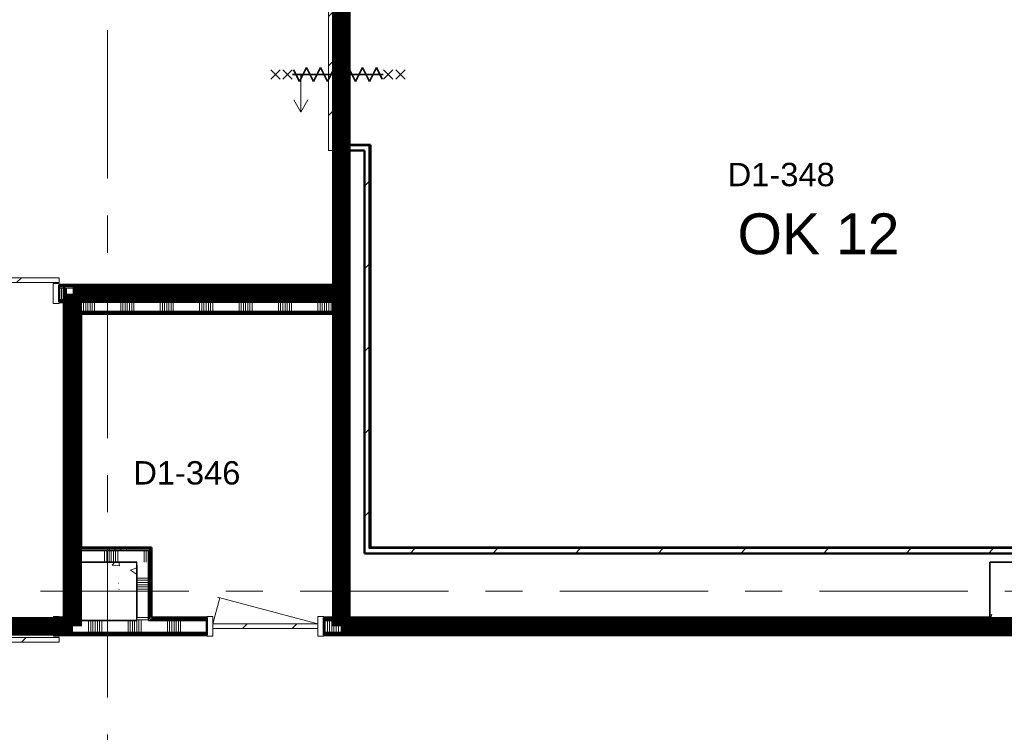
# Model space of a CAD drawing. Extents: x -2538 to 83400, y -8040 to 61900.
# Tile 61 of 105: x 53848 to 62275, y 6592 to 12696. Entities that reach past the tile are written whole.
import ezdxf

# ---------------------------------------------------------------- set-up
doc = ezdxf.new("R2010")
doc.units = 0
doc.header["$LTSCALE"] = 100
doc.linetypes.add('SCHEIDING_BRANDWEREND60', pattern=[3.2, 0.8, -1.6, 0.8])
doc.linetypes.add('stramien', pattern=[22.225, 12.7, -3.175, 3.175, -3.175])
for name, color, linetype, lineweight in [('00---0--FM-RUIMTENR', 7, 'Continuous', 18), ('BA20----_WANDEN', 14, 'Continuous', 50), ('BL$1A---_ALGEMEEN', 7, 'Continuous', 18), ('BL$7A---_STRAMIEN', 7, 'Continuous', 18), ('BL20----_WANDEN', 7, 'Continuous', 25), ('BL28----_CONSTRUCTIES', 4, 'Continuous', 18), ('BL30----_BRANDSYMBOLEN', 14, 'Continuous', 35), ('BL30----_KOZIJNEN', 14, 'Continuous', 25), ('BL40----_BRANDWERENDESCHEIDING_60MIN', 84, 'SCHEIDING_BRANDWEREND60', 158)]:
    doc.layers.add(name, color=color, linetype=linetype, lineweight=lineweight)
doc.layers.add('00---0--FM-TEKST', color=7, linetype='Continuous')
doc.styles.add('Arial', font='arial.ttf', dxfattribs={"height": 200})
doc.styles.add('OL-MAATVOEREN', font='iso')
pattern_1 = [(50, (1253.4, 5927.3), (728.7365, -63.756), [76.2, -838.2]), (355, (1253.4, 5927.3), (-140.972, 764.228), [60.96, -670.56]), (100.451, (1314.1, 5922), (587.77, 700.467), [64.76, -712.36]), (46.184, (1253.4, 6130.5), (1084.316, -168.171), [114.3, -1257.3]), (96.636, (1343.8, 6116.5), (949.61, 989.71), [97.14, -1068.54]), (351.184, (1253.4, 6130.5), (949.62, 989.701), [91.44, -1005.84]), (21, (1355, 6079.7), (606.458, -409.0606), [76.2, -838.2]), (326, (1355, 6079.7), (247.208, 736.753), [60.96, -670.56]), (71.451, (1405.5, 6045.6), (853.668, 327.6855), [64.76, -712.36]), (37.5, (1253.4, 5927.32), (12.3547, 338.2201), [3.353, -659.079, 3.353, -677.367, -673.1]), (37.5, (1253.4, 5927.32), (12.3547, 338.2201), [-1343.152, 3.353, -669.747]), (7.5, (1253.4, 5927.32), (267.2789, 400.7221), [3.353, -384.759, 3.353, -643.839, -256.54]), (7.5, (1253.4, 5927.32), (267.2789, 400.7221), [-1035.304, 3.353, -253.187]), (327.5, (1026.82, 5927.32), (542.3633, -22.9153), [3.353, -250.647, 3.353, -789.127, -1051.56]), (327.5, (1026.82, 5927.32), (542.3633, -22.9153), [-1046.48, 3.353, -1048.207]), (317.5, (925.22, 5927.3), (592.517, 101.707), [3.353, -326.847, 3.353, -522.935, -746.76]), (317.5, (925.22, 5927.3), (592.517, 101.707), [-856.488, 3.353, -743.407])]
pattern_2 = [(180, (56650, 10458), (7e-13, -500), []), (180, (56650, 10508), (7e-13, -500), []), (180, (56650, 10558), (7e-13, -500), []), (180, (56650, 10608), (7e-13, -500), [])]
pattern_3 = [(90, (55587.5, 10175), (-500, -2e-12), []), (90, (55637.5, 10175), (-500, -2e-12), []), (90, (55687.5, 10175), (-500, -2e-12), []), (90, (55737.5, 10175), (-500, -2e-12), [])]
pattern_4 = [(90, (61400, 7425), (-500, -2e-12), []), (90, (61450, 7425), (-500, -2e-12), []), (90, (61500, 7425), (-500, -2e-12), []), (90, (61550, 7425), (-500, -2e-12), [])]
pattern_5 = [(180, (54375, 9312.5), (-2e-12, -500), []), (180, (54375, 9362.5), (-2e-12, -500), []), (180, (54375, 9412.5), (-2e-12, -500), []), (180, (54375, 9462.5), (-2e-12, -500), [])]
pattern_6 = [(90, (55112.5, 8025), (-500, -2e-12), []), (90, (55162.5, 8025), (-500, -2e-12), []), (90, (55212.5, 8025), (-500, -2e-12), []), (90, (55262.5, 8025), (-500, -2e-12), [])]
pattern_7 = [(180, (54975, 8000), (-6e-14, -500), []), (180, (54975, 8050), (-6e-14, -500), []), (180, (54975, 8100), (-6e-14, -500), []), (180, (54975, 8150), (-6e-14, -500), [])]
pattern_8 = [(45, (1253.4, 5927.3), (-353.5534, 353.5534), [])]
pattern_9 = [(225, (52653.6, 1572.7), (500, -500), []), (225, (52483.6, 1572.7), (500, -500), []), (225, (52473.6, 1572.7), (500, -500), []), (225, (52463.6, 1572.7), (500, -500), []), (225, (52453.6, 1572.7), (500, -500), []), (225, (52443.6, 1572.7), (500, -500), []), (225, (52433.6, 1572.7), (500, -500), []), (225, (52423.6, 1572.7), (500, -500), [])]
pattern_10 = [(90, (51120, 7425), (-500, -2e-12), []), (90, (51170, 7425), (-500, -2e-12), []), (90, (51220, 7425), (-500, -2e-12), []), (90, (51270, 7425), (-500, -2e-12), [])]
pattern_11 = [(90, (55650, 7425), (-500, -2e-12), []), (90, (55700, 7425), (-500, -2e-12), []), (90, (55750, 7425), (-500, -2e-12), []), (90, (55800, 7425), (-500, -2e-12), [])]
pattern_12 = [(90, (53300, 10275), (-500, -2e-12), []), (90, (53350, 10275), (-500, -2e-12), []), (90, (53400, 10275), (-500, -2e-12), []), (90, (53450, 10275), (-500, -2e-12), [])]

# ---------------------------------------------------------------- blocks, each defined once
blk = doc.blocks.new('32_DR_AMC_s_enkele deur_L_dt1 - 1000x2160-V107-1')
at = {"layer": 'BL30----_KOZIJNEN', "lineweight": 18}
h = blk.add_hatch(dxfattribs=at)
h.set_pattern_fill('FP_484', color=256, style=0, pattern_type=2)
h.set_pattern_definition([(45, (-54696.6, -1572.68), (-212.132, 212.132), [])])
h.paths.add_polyline_path([(-450, -20), (450, -20), (450, 20), (-450, 20)], flags=0)
for p, q in [((-450, 20), (-389.7, 245)), ((450, 20), (-409, 250.2)), ((-450, 85), (-500, 85)), ((-500, 85), (-500, -85)), ((-450, -85), (-450, 85)), ((500, 85), (450, 85)), ((450, 85), (450, -85)), ((500, -85), (500, 85)), ((450, 20), (-450, 20)), ((-450, 20), (-450, -20)), ((450, -20), (450, 20)), ((-450, -20), (450, -20)), ((-500, -85), (-450, -85)), ((450, -85), (500, -85))]:
    blk.add_line(p, q, dxfattribs=at)
blk = doc.blocks.new('32_DR_AMC_s_enkele schuifdeur_dt1 - 1300x2160_wbdbo60-2935305-1')
at = {"layer": 'BL30----_KOZIJNEN', "lineweight": 18}
h = blk.add_hatch(dxfattribs=at)
h.set_pattern_fill('FP_485', color=256, style=0, pattern_type=2)
h.set_pattern_definition([(135, (6622.68, -55346.6), (-212.132, -212.132), [])])
h.paths.add_polyline_path([(975, -70), (-325, -70), (-325, -110), (975, -110)], flags=0)
at = {"layer": 'BL$1A---_ALGEMEEN'}
for p, q in [((325, 109.9), (325, -346)), ((645, -346), (541.1, -286)), ((325, -346), (645, -346)), ((645, -346), (541.1, -406))]:
    blk.add_line(p, q, dxfattribs=at)
at = {"layer": 'BL30----_BRANDSYMBOLEN'}
for p, q in [((285, 466.4), (365, 546.4)), ((365, 466.4), (285, 546.4)), ((285, 361.4), (365, 441.4)), ((365, 361.4), (285, 441.4)), ((365, 351.4), (265, 301.4)), ((325, -416.3), (325, 358.7)), ((325, -416.3), (325, 358.7)), ((265, 301.4), (385, 241.4)), ((385, 241.4), (265, 181.4)), ((265, 181.4), (385, 121.4)), ((385, 121.4), (265, 61.4)), ((265, 61.4), (385, 1.4)), ((385, 1.4), (265, -58.6)), ((265, -58.6), (385, -118.6)), ((385, -118.6), (265, -178.6)), ((265, -178.6), (385, -238.6)), ((385, -238.6), (265, -298.6)), ((265, -298.6), (385, -358.6)), ((385, -358.6), (285, -408.6)), ((365, -498.7), (285, -418.6)), ((285, -498.7), (365, -418.6)), ((285, -603.6), (365, -523.6)), ((365, -603.6), (285, -523.6))]:
    blk.add_line(p, q, dxfattribs=at)
at = {"layer": 'BL30----_KOZIJNEN', "lineweight": 18}
for p, q in [((-325, -60), (-325, 60)), ((-325, 60), (-275, 60)), ((-275, 60), (-275, -60)), ((925, -60), (925, 60)), ((925, 60), (975, 60)), ((975, 60), (975, -60)), ((-275, -60), (-325, -60)), ((-325, -70), (975, -70)), ((-325, -110), (-325, -70)), ((975, -60), (925, -60)), ((975, -70), (975, -110)), ((975, -110), (-325, -110))]:
    blk.add_line(p, q, dxfattribs=at)
blk = doc.blocks.new('32_DR_AMC_s_enkele schuifdeur_dt1 - 1140x2160-2919449-1')
at = {"layer": 'BL30----_KOZIJNEN', "lineweight": 18}
h = blk.add_hatch(dxfattribs=at)
h.set_pattern_fill('FP_486', color=256, style=0, pattern_type=2)
h.set_pattern_definition([(225, (52686.6, 4422.68), (212.132, -212.132), [])])
h.paths.add_polyline_path([(-245, -95), (-245, -135), (895, -135), (895, -95), (788.4, -95)], flags=0)
at = {"layer": 'BL$1A---_ALGEMEEN'}
for p, q in [((325, 84.9), (325, -371)), ((645, -371), (541.1, -311)), ((325, -371), (645, -371)), ((645, -371), (541.1, -431))]:
    blk.add_line(p, q, dxfattribs=at)
at = {"layer": 'BL30----_KOZIJNEN', "lineweight": 18}
for p, q in [((-245, -85), (-245, 85)), ((-245, 85), (-195, 85)), ((-195, 85), (-195, -85)), ((845, -85), (845, 85)), ((845, 85), (895, 85)), ((895, 85), (895, -85)), ((-195, -85), (-245, -85)), ((-245, -95), (895, -95)), ((-245, -135), (-245, -95)), ((895, -135), (-245, -135)), ((895, -85), (845, -85)), ((895, -95), (895, -135))]:
    blk.add_line(p, q, dxfattribs=at)
blk = doc.blocks.new('32_DR_AMC_s_enkele schuifdeur_dt1 - 1210x2160_wbdbo60-2935458-1')
at = {"layer": 'BL30----_BRANDSYMBOLEN', "lineweight": 18}
h = blk.add_hatch(dxfattribs=at)
h.set_pattern_fill('FP_487', color=256, style=0, pattern_type=2)
h.set_pattern_definition(pattern_9)
h.paths.add_polyline_path([(-230, 85), (-280, 85), (-280, -85), (-230, -85)], flags=0)
at = {"layer": 'BL30----_KOZIJNEN', "lineweight": 18}
h = blk.add_hatch(dxfattribs=at)
h.set_pattern_fill('FP_488', color=256, style=0, pattern_type=2)
h.set_pattern_definition([(225, (52653.6, 1572.68), (212.132, -212.132), [])])
h.paths.add_polyline_path([(-96.6, 135), (-280, 135), (-280, 95), (930, 95), (930, 135), (755.4, 135)], flags=0)
h = blk.add_hatch(dxfattribs=at)
h.set_pattern_fill('FP_487', color=256, style=0, pattern_type=2)
h.set_pattern_definition(pattern_9)
h.paths.add_polyline_path([(930, 85), (880, 85), (880, -85), (930, -85)], flags=0)
at = {"layer": 'BL$1A---_ALGEMEEN'}
for p, q in [((645, 371), (541.1, 431)), ((325, -84.9), (325, 371)), ((325, 371), (645, 371)), ((645, 371), (541.1, 311))]:
    blk.add_line(p, q, dxfattribs=at)
at = {"layer": 'BL30----_BRANDSYMBOLEN'}
for p, q in [((285, 603.6), (365, 523.6)), ((365, 603.6), (285, 523.6)), ((365, 498.7), (285, 418.6)), ((285, 498.7), (365, 418.6)), ((265, 298.6), (385, 358.6)), ((385, 358.6), (285, 408.6)), ((325, 416.3), (325, -358.7)), ((325, 416.3), (325, -358.7)), ((385, 238.6), (265, 298.6)), ((265, 178.6), (385, 238.6)), ((385, 118.6), (265, 178.6)), ((265, 58.6), (385, 118.6)), ((385, -1.4), (265, 58.6)), ((265, -61.4), (385, -1.4)), ((385, -121.4), (265, -61.4)), ((265, -181.4), (385, -121.4)), ((385, -241.4), (265, -181.4)), ((265, -301.4), (385, -241.4)), ((365, -351.4), (265, -301.4)), ((285, -361.4), (365, -441.4)), ((365, -361.4), (285, -441.4)), ((285, -466.4), (365, -546.4)), ((365, -466.4), (285, -546.4))]:
    blk.add_line(p, q, dxfattribs=at)
at = {"layer": 'BL30----_KOZIJNEN', "lineweight": 18}
for p, q in [((930, 135), (-280, 135)), ((-280, 135), (-280, 95)), ((-280, 95), (930, 95)), ((-230, 85), (-280, 85)), ((-280, 85), (-280, -85)), ((-230, -85), (-230, 85)), ((930, 85), (880, 85)), ((880, 85), (880, -85)), ((930, 95), (930, 135)), ((930, -85), (930, 85)), ((-280, -85), (-230, -85)), ((880, -85), (930, -85))]:
    blk.add_line(p, q, dxfattribs=at)

msp = doc.modelspace()

# ---------------------------------------------------------------- hatches: boundary and pattern name
at = {"layer": 'BA20----_WANDEN', "lineweight": 18}
h = msp.add_hatch(dxfattribs=at)
h.set_pattern_fill('FP_169', color=256, angle=90, style=0, pattern_type=2)
h.set_pattern_definition(pattern_2)
h.paths.add_polyline_path([(56562.5, 7575), (56562.5, 10187.5), (56550, 10187.5), (56550, 7575)], flags=0)
h.paths.add_polyline_path([(56550, 10412.5), (56562.5, 10412.5), (56562.5, 11575), (56550, 11575), (56550, 10425)], flags=0)
h.paths.add_polyline_path([(56562.5, 12875), (56562.5, 12941), (56550, 12941), (56550, 12875)], flags=0)
h = msp.add_hatch(dxfattribs=at)
h.set_pattern_fill('FP_169', color=256, angle=90, style=0, pattern_type=2)
h.set_pattern_definition(pattern_2)
h.paths.add_polyline_path([(56562.5, 7562.5), (56575, 7562.5), (56575, 10200), (56562.5, 10200), (56562.5, 7575)], flags=0)
h.paths.add_polyline_path([(56575, 10400), (56575, 11575), (56562.5, 11575), (56562.5, 10400)], flags=0)
h.paths.add_polyline_path([(56562.5, 12875), (56575, 12875), (56575, 12941), (56562.5, 12941)], flags=0)
h = msp.add_hatch(dxfattribs=at)
h.set_pattern_fill('FP_170', color=256, angle=90, style=0, pattern_type=2)
h.set_pattern_definition([(180, (56650, 10258), (5e-13, -337.5), []), (180, (56650, 10276.75), (5e-13, -337.5), []), (180, (56650, 10295.5), (5e-13, -337.5), []), (180, (56650, 10314.25), (5e-13, -337.5), []), (180, (56650, 10333), (5e-13, -337.5), []), (180, (56650, 10351.75), (5e-13, -337.5), []), (180, (56650, 10370.5), (5e-13, -337.5), [])])
h.paths.add_polyline_path([(56575, 7550), (56625, 7550), (56625, 11575), (56575, 11575), (56575, 7562.5)], flags=0)
h.paths.add_polyline_path([(56575, 12875), (56625, 12875), (56625, 12941), (56575, 12941)], flags=0)
h = msp.add_hatch(dxfattribs=at)
h.set_pattern_fill('FP_169', color=256, angle=90, style=0, pattern_type=2)
h.set_pattern_definition(pattern_2)
h.paths.add_polyline_path([(56637.5, 7562.5), (56637.5, 11575), (56625, 11575), (56625, 7562.5)], flags=0)
h.paths.add_polyline_path([(56625, 12875), (56637.5, 12875), (56637.5, 12941), (56625, 12941)], flags=0)
h = msp.add_hatch(dxfattribs=at)
h.set_pattern_fill('FP_169', color=256, angle=90, style=0, pattern_type=2)
h.set_pattern_definition(pattern_2)
h.paths.add_polyline_path([(56650, 7575), (56650, 11575), (56637.5, 11575), (56637.5, 7575)], flags=0)
h.paths.add_polyline_path([(56650, 12875), (56650, 12941), (56637.5, 12941), (56637.5, 12875)], flags=0)
h = msp.add_hatch(dxfattribs=at)
h.set_pattern_fill('FP_44', color=256, style=0, pattern_type=2)
h.set_pattern_definition(pattern_8)
h.paths.add_polyline_path([(56840, 8125), (56840, 11575), (56800, 11575), (56800, 8125)], flags=0)
h = msp.add_hatch(dxfattribs=at)
h.set_pattern_fill('FP_44', color=256, style=0, pattern_type=2)
h.set_pattern_definition(pattern_8)
h.paths.add_polyline_path([(56850, 8165), (56850, 11615), (56840, 11615), (56840, 8165)], flags=0)
h = msp.add_hatch(dxfattribs=at)
h.set_pattern_fill('FP_1300', color=256, angle=90, style=0, pattern_type=2)
h.set_pattern_definition(pattern_12)
h.paths.add_polyline_path([(54225, 10412.5), (54225, 10425), (54185, 10425), (54185, 10412.5)], flags=0)
h.paths.add_polyline_path([(51975, 10412.5), (53045, 10412.5), (53045, 10425), (51975, 10425)], flags=0)
h = msp.add_hatch(dxfattribs=at)
h.set_pattern_fill('FP_1300', color=256, angle=90, style=0, pattern_type=2)
h.set_pattern_definition(pattern_12)
h.paths.add_polyline_path([(54225, 10400), (54225, 10412.5), (54185, 10412.5), (54185, 10400)], flags=0)
h.paths.add_polyline_path([(53045, 10400), (53045, 10412.5), (51975, 10412.5), (51975, 10400)], flags=0)
h = msp.add_hatch(dxfattribs=at)
h.set_pattern_fill('FP_1301', color=256, angle=90, style=0, pattern_type=2)
h.set_pattern_definition([(90, (53100, 10275), (-337.5, -1e-12), []), (90, (53118.75, 10275), (-337.5, -1e-12), []), (90, (53137.5, 10275), (-337.5, -1e-12), []), (90, (53156.25, 10275), (-337.5, -1e-12), []), (90, (53175, 10275), (-337.5, -1e-12), []), (90, (53193.75, 10275), (-337.5, -1e-12), []), (90, (53212.5, 10275), (-337.5, -1e-12), [])])
h.paths.add_polyline_path([(54225, 10300), (54225, 10400), (54185, 10400), (54185, 10300)], flags=0)
h.paths.add_polyline_path([(53045, 10300), (53045, 10400), (51975, 10400), (51975, 10300)], flags=0)
h = msp.add_hatch(dxfattribs=at)
h.set_pattern_fill('FP_171', color=256, angle=90, style=0, pattern_type=2)
h.set_pattern_definition(pattern_3)
h.paths.add_polyline_path([(56550, 10412.5), (56550, 10425), (54225, 10425), (54225, 10412.5), (54455.5, 10412.5)], flags=0)
h = msp.add_hatch(dxfattribs=at)
h.set_pattern_fill('FP_181', color=256, angle=90, style=0, pattern_type=2)
h.set_pattern_definition(pattern_5)
h.paths.add_polyline_path([(54237.5, 7575), (54237.5, 10412.5), (54225, 10412.5), (54225, 7575)], flags=0)
h = msp.add_hatch(dxfattribs=at)
h.set_pattern_fill('FP_171', color=256, angle=90, style=0, pattern_type=2)
h.set_pattern_definition(pattern_3)
h.paths.add_polyline_path([(56550, 10400), (56562.5, 10400), (56562.5, 10412.5), (54237.5, 10412.5), (54237.5, 10400), (54455.5, 10400)], flags=0)
h = msp.add_hatch(dxfattribs=at)
h.set_pattern_fill('FP_181', color=256, angle=90, style=0, pattern_type=2)
h.set_pattern_definition(pattern_5)
h.paths.add_polyline_path([(54250, 7562.5), (54250, 10400), (54237.5, 10400), (54237.5, 7562.5)], flags=0)
h = msp.add_hatch(dxfattribs=at)
h.set_pattern_fill('FP_172', color=256, angle=90, style=0, pattern_type=2)
h.set_pattern_definition([(90, (55387.5, 10175), (-337.5, -1e-12), []), (90, (55406.25, 10175), (-337.5, -1e-12), []), (90, (55425, 10175), (-337.5, -1e-12), []), (90, (55443.75, 10175), (-337.5, -1e-12), []), (90, (55462.5, 10175), (-337.5, -1e-12), []), (90, (55481.25, 10175), (-337.5, -1e-12), []), (90, (55500, 10175), (-337.5, -1e-12), [])])
h.paths.add_polyline_path([(56575, 10200), (56575, 10400), (54250, 10400), (54250, 10200), (56562.5, 10200)], flags=0)
h = msp.add_hatch(dxfattribs=at)
h.set_pattern_fill('FP_1300', color=256, angle=90, style=0, pattern_type=2)
h.set_pattern_definition(pattern_12)
h.paths.add_polyline_path([(53045, 10287.5), (53045, 10300), (51975, 10300), (51975, 10287.5)], flags=0)
h.paths.add_polyline_path([(54225, 10287.5), (54225, 10300), (54185, 10300), (54185, 10287.5)], flags=0)
h = msp.add_hatch(dxfattribs=at)
h.set_pattern_fill('FP_1300', color=256, angle=90, style=0, pattern_type=2)
h.set_pattern_definition(pattern_12)
h.paths.add_polyline_path([(54225, 10275), (54225, 10287.5), (54185, 10287.5), (54185, 10275)], flags=0)
h.paths.add_polyline_path([(53045, 10275), (53045, 10287.5), (51975, 10287.5), (51975, 10275)], flags=0)
h = msp.add_hatch(dxfattribs=at)
h.set_pattern_fill('FP_182', color=256, angle=90, style=0, pattern_type=2)
h.set_pattern_definition([(180, (54375, 9112.5), (-1e-12, -337.5), []), (180, (54375, 9131.25), (-1e-12, -337.5), []), (180, (54375, 9150), (-1e-12, -337.5), []), (180, (54375, 9168.75), (-1e-12, -337.5), []), (180, (54375, 9187.5), (-1e-12, -337.5), []), (180, (54375, 9206.25), (-1e-12, -337.5), []), (180, (54375, 9225), (-1e-12, -337.5), [])])
h.paths.add_polyline_path([(54350, 7550), (54350, 10200), (54250, 10200), (54250, 7550), (54300, 7550)], flags=0)
h = msp.add_hatch(dxfattribs=at)
h.set_pattern_fill('FP_171', color=256, angle=90, style=0, pattern_type=2)
h.set_pattern_definition(pattern_3)
h.paths.add_polyline_path([(56550, 10187.5), (56562.5, 10187.5), (56562.5, 10200), (54350, 10200), (54350, 10187.5), (54455.5, 10187.5)], flags=0)
h = msp.add_hatch(dxfattribs=at)
h.set_pattern_fill('FP_181', color=256, angle=90, style=0, pattern_type=2)
h.set_pattern_definition(pattern_5)
h.paths.add_polyline_path([(54362.5, 8150), (54362.5, 10187.5), (54350, 10187.5), (54350, 8150)], flags=0)
h = msp.add_hatch(dxfattribs=at)
h.set_pattern_fill('FP_171', color=256, angle=90, style=0, pattern_type=2)
h.set_pattern_definition(pattern_3)
h.paths.add_polyline_path([(56550, 10175), (56550, 10187.5), (54362.5, 10187.5), (54362.5, 10175), (54455.5, 10175)], flags=0)
h = msp.add_hatch(dxfattribs=at)
h.set_pattern_fill('FP_181', color=256, angle=90, style=0, pattern_type=2)
h.set_pattern_definition(pattern_5)
h.paths.add_polyline_path([(54375, 8162.5), (54375, 10175), (54362.5, 10175), (54362.5, 8162.5)], flags=0)
h = msp.add_hatch(dxfattribs=at)
h.set_pattern_fill('FP_183', color=256, angle=90, style=0, pattern_type=2)
h.set_pattern_definition(pattern_6)
h.paths.add_polyline_path([(54962.5, 8162.5), (54975, 8162.5), (54975, 8175), (54375, 8175), (54375, 8162.5), (54455.5, 8162.5)], flags=0)
h = msp.add_hatch(dxfattribs=at)
h.set_pattern_fill('FP_44', color=256, style=0, pattern_type=2)
h.set_pattern_definition(pattern_8)
h.paths.add_polyline_path([(63950, 8165), (63950, 8175), (56850, 8175), (56850, 8165), (62885.8, 8165)], flags=0)
h = msp.add_hatch(dxfattribs=at)
h.set_pattern_fill('FP_184', color=256, angle=90, style=0, pattern_type=2)
h.set_pattern_definition([(90, (54912.5, 8025), (-337.5, -1e-12), []), (90, (54931.25, 8025), (-337.5, -1e-12), []), (90, (54950, 8025), (-337.5, -1e-12), []), (90, (54968.75, 8025), (-337.5, -1e-12), []), (90, (54987.5, 8025), (-337.5, -1e-12), []), (90, (55006.25, 8025), (-337.5, -1e-12), []), (90, (55025, 8025), (-337.5, -1e-12), [])])
h.paths.add_polyline_path([(54850, 8050), (54950, 8050), (54950, 8150), (54350, 8150), (54350, 8050), (54455.5, 8050)], flags=0)
h = msp.add_hatch(dxfattribs=at)
h.set_pattern_fill('FP_183', color=256, angle=90, style=0, pattern_type=2)
h.set_pattern_definition(pattern_6)
h.paths.add_polyline_path([(54962.5, 8150), (54962.5, 8162.5), (54362.5, 8162.5), (54362.5, 8150), (54950, 8150)], flags=0)
h = msp.add_hatch(dxfattribs=at)
h.set_pattern_fill('FP_185', color=256, angle=90, style=0, pattern_type=2)
h.set_pattern_definition(pattern_7)
h.paths.add_polyline_path([(54962.5, 7562.5), (54962.5, 8150), (54950, 8150), (54950, 7562.5)], flags=0)
h = msp.add_hatch(dxfattribs=at)
h.set_pattern_fill('FP_185', color=256, angle=90, style=0, pattern_type=2)
h.set_pattern_definition(pattern_7)
h.paths.add_polyline_path([(54962.5, 7575), (54975, 7575), (54975, 8162.5), (54962.5, 8162.5), (54962.5, 8025)], flags=0)
h = msp.add_hatch(dxfattribs=at)
h.set_pattern_fill('FP_44', color=256, style=0, pattern_type=2)
h.set_pattern_definition(pattern_8)
h.paths.add_polyline_path([(62885.8, 8125), (63950, 8125), (63950, 8165), (56840, 8165), (56840, 8125), (60075.7, 8125)], flags=0)
h = msp.add_hatch(dxfattribs=at)
h.set_pattern_fill('FP_186', color=256, angle=90, style=0, pattern_type=2)
h.set_pattern_definition([(180, (54975, 7800), (-4e-14, -337.5), []), (180, (54975, 7818.75), (-4e-14, -337.5), []), (180, (54975, 7837.5), (-4e-14, -337.5), []), (180, (54975, 7856.25), (-4e-14, -337.5), []), (180, (54975, 7875), (-4e-14, -337.5), []), (180, (54975, 7893.75), (-4e-14, -337.5), []), (180, (54975, 7912.5), (-4e-14, -337.5), [])])
h.paths.add_polyline_path([(54950, 7550), (54950, 8050), (54850, 8050), (54850, 7550)], flags=0)
h = msp.add_hatch(dxfattribs=at)
h.set_pattern_fill('FP_1284', color=256, angle=90, style=0, pattern_type=2)
h.set_pattern_definition(pattern_10)
h.paths.add_polyline_path([(54187, 7562.5), (54237.5, 7562.5), (54237.5, 7575), (54187, 7575)], flags=0)
h.paths.add_polyline_path([(51645.4, 7562.5), (51837.5, 7562.5), (51837.5, 7575), (51029.7, 7575), (51029.7, 7562.5)], flags=0)
h.paths.add_polyline_path([(52977, 7562.5), (52977, 7575), (51962.5, 7575), (51962.5, 7562.5)], flags=0)
h.paths.add_polyline_path([(49137.5, 7562.5), (49137.5, 7575), (47540, 7575), (47540, 7562.5), (48835.3, 7562.5)], flags=0)
h.paths.add_polyline_path([(49519.7, 7562.5), (49519.7, 7575), (49262.5, 7575), (49262.5, 7562.5)], flags=0)
h = msp.add_hatch(dxfattribs=at)
h.set_pattern_fill('FP_1284', color=256, angle=90, style=0, pattern_type=2)
h.set_pattern_definition(pattern_10)
h.paths.add_polyline_path([(52977, 7550), (52977, 7562.5), (51950, 7562.5), (51950, 7550)], flags=0)
h.paths.add_polyline_path([(54187, 7550), (54250, 7550), (54250, 7562.5), (54187, 7562.5)], flags=0)
h.paths.add_polyline_path([(51850, 7550), (51850, 7562.5), (51029.7, 7562.5), (51029.7, 7550), (51645.4, 7550)], flags=0)
h.paths.add_polyline_path([(48835.3, 7550), (49150, 7550), (49150, 7562.5), (47540, 7562.5), (47540, 7550)], flags=0)
h.paths.add_polyline_path([(49519.7, 7550), (49519.7, 7562.5), (49250, 7562.5), (49250, 7550)], flags=0)
h = msp.add_hatch(dxfattribs=at)
h.set_pattern_fill('FP_1285', color=256, angle=90, style=0, pattern_type=2)
h.set_pattern_definition([(90, (50920, 7425), (-337.5, -1e-12), []), (90, (50938.75, 7425), (-337.5, -1e-12), []), (90, (50957.5, 7425), (-337.5, -1e-12), []), (90, (50976.25, 7425), (-337.5, -1e-12), []), (90, (50995, 7425), (-337.5, -1e-12), []), (90, (51013.75, 7425), (-337.5, -1e-12), []), (90, (51032.5, 7425), (-337.5, -1e-12), [])])
h.paths.add_polyline_path([(54187, 7450), (54300, 7450), (54300, 7550), (54187, 7550), (54187, 7548.7)], flags=0)
h.paths.add_polyline_path([(52977, 7450), (52977, 7550), (51029.7, 7550), (51029.7, 7450), (51645.4, 7450)], flags=0)
h.paths.add_polyline_path([(49519.7, 7450), (49519.7, 7550), (47540, 7550), (47540, 7450), (48835.3, 7450)], flags=0)
h = msp.add_hatch(dxfattribs=at)
h.set_pattern_fill('FP_1287', color=256, angle=90, style=0, pattern_type=2)
h.set_pattern_definition([(90, (55450, 7425), (-337.5, -1e-12), []), (90, (55468.75, 7425), (-337.5, -1e-12), []), (90, (55487.5, 7425), (-337.5, -1e-12), []), (90, (55506.25, 7425), (-337.5, -1e-12), []), (90, (55525, 7425), (-337.5, -1e-12), []), (90, (55543.75, 7425), (-337.5, -1e-12), []), (90, (55562.5, 7425), (-337.5, -1e-12), [])])
h.paths.add_polyline_path([(56600, 7450), (56600, 7550), (56450, 7550), (56450, 7450)], flags=0)
h.paths.add_polyline_path([(54455.5, 7450), (55450, 7450), (55450, 7550), (54300, 7550), (54300, 7450)], flags=0)
h = msp.add_hatch(dxfattribs=at)
h.set_pattern_fill('FP_1286', color=256, angle=90, style=0, pattern_type=2)
h.set_pattern_definition(pattern_11)
h.paths.add_polyline_path([(56575, 7550), (56575, 7562.5), (56450, 7562.5), (56450, 7550), (56563.1, 7550)], flags=0)
h.paths.add_polyline_path([(55450, 7550), (55450, 7562.5), (54950, 7562.5), (54950, 7550), (55158, 7550)], flags=0)
h = msp.add_hatch(dxfattribs=at)
h.set_pattern_fill('FP_1286', color=256, angle=90, style=0, pattern_type=2)
h.set_pattern_definition(pattern_11)
h.paths.add_polyline_path([(56450, 7562.5), (56562.5, 7562.5), (56562.5, 7575), (56450, 7575)], flags=0)
h.paths.add_polyline_path([(55158, 7562.5), (55450, 7562.5), (55450, 7575), (54962.5, 7575), (54962.5, 7562.5)], flags=0)
h = msp.add_hatch(dxfattribs=at)
h.set_pattern_fill('FP_178', color=256, angle=90, style=0, pattern_type=2)
h.set_pattern_definition([(90, (61200, 7425), (-337.5, -1e-12), []), (90, (61218.75, 7425), (-337.5, -1e-12), []), (90, (61237.5, 7425), (-337.5, -1e-12), []), (90, (61256.25, 7425), (-337.5, -1e-12), []), (90, (61275, 7425), (-337.5, -1e-12), []), (90, (61293.75, 7425), (-337.5, -1e-12), []), (90, (61312.5, 7425), (-337.5, -1e-12), [])])
h.paths.add_polyline_path([(65825, 7450), (65825, 7550), (56600, 7550), (56600, 7450), (65800, 7450)], flags=0)
h = msp.add_hatch(dxfattribs=at)
h.set_pattern_fill('FP_177', color=256, angle=90, style=0, pattern_type=2)
h.set_pattern_definition(pattern_4)
h.paths.add_polyline_path([(65812.5, 7550), (65812.5, 7562.5), (64025, 7562.5), (64025, 7550), (65800, 7550)], flags=0)
h.paths.add_polyline_path([(62150, 7550), (62150, 7562.5), (56625, 7562.5), (56625, 7550), (60075.7, 7550)], flags=0)
h.paths.add_polyline_path([(63975, 7550), (63975, 7562.5), (62650, 7562.5), (62650, 7550), (62885.8, 7550)], flags=0)
h = msp.add_hatch(dxfattribs=at)
h.set_pattern_fill('FP_177', color=256, angle=90, style=0, pattern_type=2)
h.set_pattern_definition(pattern_4)
h.paths.add_polyline_path([(65800, 7562.5), (65800, 7575), (64037.5, 7575), (64037.5, 7562.5), (65695.9, 7562.5)], flags=0)
h.paths.add_polyline_path([(62150, 7562.5), (62150, 7575), (56637.5, 7575), (56637.5, 7562.5), (60075.7, 7562.5)], flags=0)
h.paths.add_polyline_path([(62885.8, 7562.5), (63962.5, 7562.5), (63962.5, 7575), (62650, 7575), (62650, 7562.5)], flags=0)
h = msp.add_hatch(dxfattribs=at)
h.set_pattern_fill('FP_1284', color=256, angle=90, style=0, pattern_type=2)
h.set_pattern_definition(pattern_10)
h.paths.add_polyline_path([(54300, 7437.5), (54300, 7450), (54187, 7450), (54187, 7437.5)], flags=0)
h.paths.add_polyline_path([(52977, 7437.5), (52977, 7450), (51029.7, 7450), (51029.7, 7437.5), (51645.4, 7437.5)], flags=0)
h.paths.add_polyline_path([(48835.3, 7437.5), (49519.7, 7437.5), (49519.7, 7450), (47675, 7450), (47675, 7437.5), (47687.5, 7437.5)], flags=0)
h.paths.add_polyline_path([(47562.5, 7437.5), (47575, 7437.5), (47575, 7450), (47540, 7450), (47540, 7437.5)], flags=0)
h = msp.add_hatch(dxfattribs=at)
h.set_pattern_fill('FP_1284', color=256, angle=90, style=0, pattern_type=2)
h.set_pattern_definition(pattern_10)
h.paths.add_polyline_path([(54300, 7425), (54300, 7437.5), (54187, 7437.5), (54187, 7425)], flags=0)
h.paths.add_polyline_path([(52977, 7425), (52977, 7437.5), (51029.7, 7437.5), (51029.7, 7425), (51645.4, 7425)], flags=0)
h.paths.add_polyline_path([(49519.7, 7425), (49519.7, 7437.5), (47687.5, 7437.5), (47687.5, 7427), (48200, 7427), (48200, 7425), (48835.3, 7425)], flags=0)
h.paths.add_polyline_path([(47540, 7427), (47562.5, 7427), (47562.5, 7437.5), (47540, 7437.5)], flags=0)
h = msp.add_hatch(dxfattribs=at)
h.set_pattern_fill('FP_1286', color=256, angle=90, style=0, pattern_type=2)
h.set_pattern_definition(pattern_11)
h.paths.add_polyline_path([(56600, 7437.5), (56600, 7450), (56450, 7450), (56450, 7437.5)], flags=0)
h.paths.add_polyline_path([(55450, 7437.5), (55450, 7450), (54300, 7450), (54300, 7437.5), (54455.5, 7437.5)], flags=0)
h = msp.add_hatch(dxfattribs=at)
h.set_pattern_fill('FP_1286', color=256, angle=90, style=0, pattern_type=2)
h.set_pattern_definition(pattern_11)
h.paths.add_polyline_path([(56600, 7425), (56600, 7437.5), (56450, 7437.5), (56450, 7425)], flags=0)
h.paths.add_polyline_path([(55450, 7425), (55450, 7437.5), (54300, 7437.5), (54300, 7425), (54455.5, 7425)], flags=0)
h = msp.add_hatch(dxfattribs=at)
h.set_pattern_fill('FP_177', color=256, angle=90, style=0, pattern_type=2)
h.set_pattern_definition(pattern_4)
h.paths.add_polyline_path([(65925, 7437.5), (65925, 7450), (56600, 7450), (56600, 7437.5), (65800, 7437.5)], flags=0)
h = msp.add_hatch(dxfattribs=at)
h.set_pattern_fill('FP_177', color=256, angle=90, style=0, pattern_type=2)
h.set_pattern_definition(pattern_4)
h.paths.add_polyline_path([(65800, 7425), (65937.5, 7425), (65937.5, 7437.5), (56600, 7437.5), (56600, 7425), (65695.9, 7425)], flags=0)
at = {"layer": 'BL28----_CONSTRUCTIES'}
h = msp.add_hatch(dxfattribs=at)
h.set_pattern_fill('FP_1', color=256, style=0, pattern_type=2)
h.set_pattern_definition(pattern_1)
h.paths.add_polyline_path([(54850, 7550), (54850, 8050), (54350, 8050), (54350, 7550), (54455.5, 7550)], flags=0)
h = msp.add_hatch(dxfattribs=at)
h.set_pattern_fill('FP_1', color=256, style=0, pattern_type=2)
h.set_pattern_definition(pattern_1)
h.paths.add_polyline_path([(62150, 7550), (62650, 7550), (62650, 8050), (62150, 8050), (62150, 7562.5)], flags=0)

# ---------------------------------------------------------------- linework, layer by layer
at = {"layer": 'BL$7A---_STRAMIEN', "linetype": 'stramien'}
for p, q in [((54600, -2000), (54600, 60900)), ((-1537.7, 7800), (83400, 7800)), ((-1537.7, 7800), (83400, 7800))]:
    msp.add_line(p, q, dxfattribs=at)
at = {"layer": 'BL20----_WANDEN', "lineweight": 50}
for p, q in [((56550, 11575), (56550, 10425)), ((56550, 11575), (56800, 11575)), ((56850, 11625), (56650, 11625)), ((56650, 11625), (56650, 11575)), ((56650, 7575), (56650, 11575)), ((56800, 11575), (56800, 8125)), ((56850, 8175), (56850, 11625)), ((54225, 10425), (54185, 10425)), ((54185, 10425), (54185, 10275)), ((56550, 10425), (54225, 10425)), ((54225, 7575), (54225, 10425)), ((54185, 10275), (54225, 10275)), ((54375, 10175), (56550, 10175)), ((54375, 8175), (54375, 10175)), ((56550, 10175), (56550, 7575)), ((54975, 8175), (54375, 8175)), ((54975, 7575), (54975, 8175)), ((63950, 8175), (56850, 8175)), ((56800, 8125), (63950, 8125)), ((54225, 7575), (54187, 7575)), ((54187, 7575), (54187, 7425)), ((55450, 7575), (54975, 7575)), ((55450, 7425), (55450, 7575)), ((56550, 7575), (56450, 7575)), ((56450, 7575), (56450, 7425)), ((62150, 7575), (56650, 7575)), ((54187, 7425), (55450, 7425)), ((56450, 7425), (65950, 7425))]:
    msp.add_line(p, q, dxfattribs=at)
at = {"layer": 'BL20----_WANDEN'}
for p, q in [((56562.5, 10412.5), (56562.5, 11575)), ((56575, 10400), (56575, 11575)), ((56625, 7550), (56625, 11575)), ((56637.5, 7575), (56637.5, 11575)), ((56840, 11615), (56650, 11615)), ((56840, 8165), (56840, 11615)), ((54185, 10412.5), (54225, 10412.5)), ((54185, 10400), (54225, 10400)), ((54237.5, 10412.5), (56562.5, 10412.5)), ((54237.5, 7575), (54237.5, 10412.5)), ((54250, 10400), (56575, 10400)), ((54250, 7550), (54250, 10400)), ((54185, 10300), (54225, 10300)), ((54185, 10287.5), (54225, 10287.5)), ((54350, 10200), (56575, 10200)), ((54350, 8050), (54350, 10200)), ((56575, 7550), (56575, 10200)), ((54362.5, 10187.5), (56562.5, 10187.5)), ((54362.5, 8162.5), (54362.5, 10187.5)), ((56562.5, 7575), (56562.5, 10187.5)), ((54350, 7550), (54350, 8150)), ((54350, 8150), (54950, 8150)), ((54362.5, 8162.5), (54962.5, 8162.5)), ((54950, 7550), (54950, 8150)), ((54962.5, 7562.5), (54962.5, 8162.5)), ((63950, 8165), (56840, 8165)), ((54375, 8050), (54850, 8050)), ((54850, 8025), (54850, 7575)), ((54187, 7562.5), (54237.5, 7562.5)), ((54187, 7550), (54250, 7550)), ((54350, 7550), (54300, 7550)), ((54300, 7450), (54300, 7550)), ((54850, 7550), (54350, 7550)), ((54950, 7550), (55450, 7550)), ((54962.5, 7562.5), (55450, 7562.5)), ((56450, 7562.5), (56562.5, 7562.5)), ((56450, 7550), (56600, 7550)), ((56600, 7550), (56600, 7450)), ((56625, 7550), (65825, 7550)), ((56637.5, 7562.5), (62150, 7562.5)), ((62150, 7550), (62150, 7575)), ((54187, 7450), (55450, 7450)), ((54187, 7437.5), (55450, 7437.5)), ((56450, 7450), (65925, 7450)), ((56450, 7437.5), (65937.5, 7437.5))]:
    msp.add_line(p, q, dxfattribs=at)
at = {"layer": 'BL28----_CONSTRUCTIES', "lineweight": 25}
for p, q in [((54362.5, 8050), (54350, 8050)), ((54350, 8050), (54350, 7575)), ((54375, 8050), (54362.5, 8050)), ((54850, 8050), (54375, 8050)), ((54850, 8037.5), (54850, 8050)), ((54850, 8025), (54850, 8037.5)), ((54850, 7575), (54850, 8025)), ((54350, 7575), (54350, 7562.5)), ((54350, 7562.5), (54350, 7550)), ((54350, 7550), (54850, 7550)), ((54850, 7562.5), (54850, 7575)), ((54850, 7550), (54850, 7562.5)), ((62150, 7575), (62150, 7562.5)), ((62150, 7562.5), (62150, 7550)), ((62150, 7550), (62650, 7550))]:
    msp.add_line(p, q, dxfattribs=at)
at = {"layer": 'BL28----_CONSTRUCTIES', "lineweight": 35}
for p, q in [((62650, 8050), (62150, 8050)), ((62150, 8050), (62150, 7575))]:
    msp.add_line(p, q, dxfattribs=at)
at = {"layer": 'BL40----_BRANDWERENDESCHEIDING_60MIN', "const_width": 160, "flags": 128}
for points in [[(56600, 7500), (56600, 39300)], [(54300, 7500), (54300, 10350)], [(54300, 10350), (56600, 10350)], [(65875, 8100), (65875, 7500), (56600, 7500)], [(47625, 7500), (54300, 7500)]]:
    msp.add_lwpolyline(points, dxfattribs=at)

# ---------------------------------------------------------------- block references
at = {"layer": 'BL30----_KOZIJNEN'}
for name, p, rotation in [('32_DR_AMC_s_enkele schuifdeur_dt1 - 1300x2160_wbdbo60-2935305-1', (56600, 12550), 269.9999999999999), ('32_DR_AMC_s_enkele schuifdeur_dt1 - 1140x2160-2919449-1', (53940, 10350), 180), ('32_DR_AMC_s_enkele schuifdeur_dt1 - 1210x2160_wbdbo60-2935458-1', (53907, 7500), 180)]:
    msp.add_blockref(name, p, dxfattribs=dict(at, rotation=rotation))
msp.add_blockref('32_DR_AMC_s_enkele deur_L_dt1 - 1000x2160-V107-1', (55950, 7500), dxfattribs=at)

# ---------------------------------------------------------------- texts
at = {"layer": '00---0--FM-RUIMTENR', "char_height": 200, "width": 1130.379, "attachment_point": 1, "style": 'Arial'}
for s, insert in [('D1-348', (59907.4, 11469.5)), ('D1-346', (54820.5, 8914.5))]:
    msp.add_mtext(s, dxfattribs=dict(at, insert=insert))
at = {"layer": '00---0--FM-TEKST', "insert": (59991.7, 11036.7), "char_height": 350, "attachment_point": 1, "style": 'OL-MAATVOEREN'}
msp.add_mtext_dynamic_manual_height_columns('{\\fArial|b0|i0|c0|p34;OK 12}', width=2734.765, gutter_width=7500, heights=[0], dxfattribs=at)

doc.saveas('drawing.dxf')
